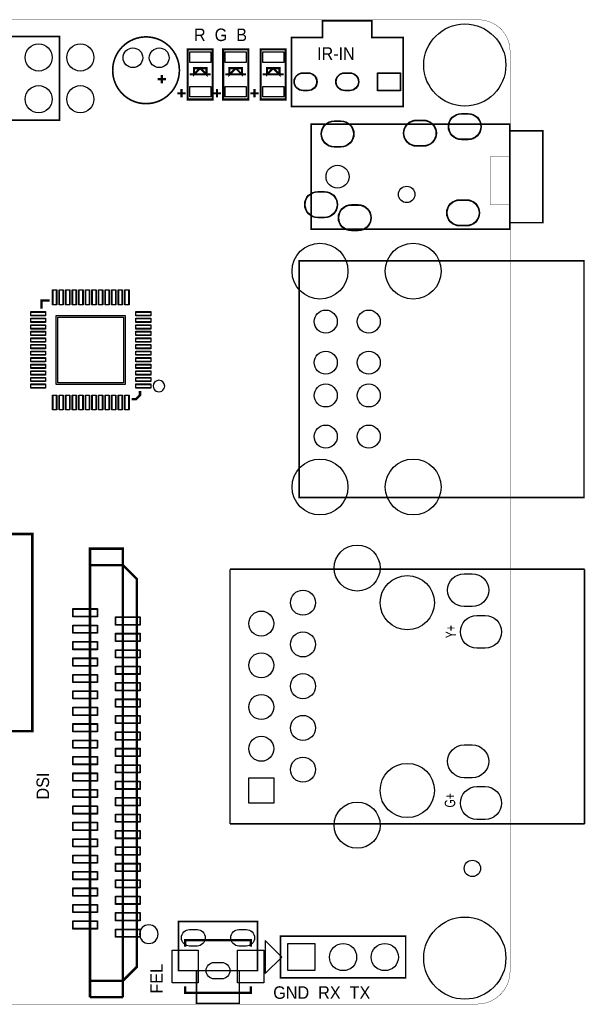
# Model space of a CAD drawing. Extents: x 3.3 to 101, y -2.6 to 59.9.
# Tile 7 of 7: x 66.5 to 101, y 0 to 59.9. Entities that reach past the tile are written whole.
import ezdxf

# ---------------------------------------------------------------- set-up
doc = ezdxf.new("R2010")
doc.units = 0
doc.header["$MEASUREMENT"] = 0
for name, color, linetype in [('BG_OUTLINE', 3, 'CONTINUOUS'), ('BG_SILKSCREEN_TOP', 2, 'CONTINUOUS'), ('PG_SILKSCREEN_TOP', 5, 'CONTINUOUS'), ('PIN_PASTEMASK_TOP', 8, 'CONTINUOUS'), ('PIN_TOP', 6, 'CONTINUOUS')]:
    doc.layers.add(name, color=color, linetype=linetype)

msp = doc.modelspace()

# ---------------------------------------------------------------- linework, layer by layer
at = {"layer": 'BG_OUTLINE'}
for points, const_width in [([(6.90118, 59.90082), (94.40164, 59.90082)], 0.02032), ([(94.5007, 59.90082), (7.00024, 59.90082)], 0.02032), ([(96.40062, 58.0009), (96.40062, 51.555396), (96.393, 51.555396)], 0.02032), ([(96.393, 48.655478), (95.193104, 48.655478), (95.193104, 51.555396), (96.393, 51.555396)], 0.020066), ([(96.40062, 1.99898), (96.40062, 48.655478), (96.393, 48.655478)], 0.02032), ([(7.00024, 0), (94.3991, 0)], 0.02032)]:
    msp.add_lwpolyline(points, dxfattribs=dict(at, const_width=const_width))
at = {"layer": 'BG_OUTLINE', "const_width": 0.02032}
for points in [[(96.40062, 58.0009, 0.41404), (94.5007, 59.90082)], [(94.3991, 0, 0.414224), (96.40062, 1.99898)]]:
    msp.add_lwpolyline(points, format="xyb", dxfattribs=at)
at = {"layer": 'PG_SILKSCREEN_TOP'}
for points, const_width in [([(89.88806, 54.63286), (83.08594, 54.63286), (83.08594, 58.83402), (84.98586, 58.83402), (84.98586, 59.83478), (87.98814, 59.83478), (87.98814, 58.83402), (89.88806, 58.83402)], 0.09906), ([(76.7715, 55.0545), (76.7715, 58.1025), (78.2955, 58.1025), (78.2955, 55.0545)], 0.127), ([(78.9305, 55.0545), (78.9305, 58.1025), (80.4545, 58.1025), (80.4545, 55.0545)], 0.127), ([(81.2165, 55.0545), (81.2165, 58.1025), (82.7405, 58.1025), (82.7405, 55.0545)], 0.127), ([(77.9145, 56.5785), (77.9145, 56.9595), (77.1525, 56.9595), (77.1525, 56.5785), (77.5335, 56.9595)], 0.127), ([(80.0735, 56.5785), (80.0735, 56.9595), (79.3115, 56.9595), (79.3115, 56.5785), (79.6925, 56.9595)], 0.127), ([(82.3595, 56.5785), (82.3595, 56.9595), (81.5975, 56.9595), (81.5975, 56.5785), (81.9785, 56.9595)], 0.127), ([(96.393, 47.1551), (84.29244, 47.1551), (84.29244, 53.5559), (96.393, 53.5559)], 0.09906), ([(100.90404, 45.23994), (100.90404, 30.83814), (83.55584, 30.83814), (83.55584, 45.23994)], 0.09906), ([(67.31, 16.60652), (67.31, 28.60548), (51.308, 28.60548), (51.308, 16.60652)], 0.1524), ([(76.2127, 2.032), (81.0133, 2.032), (81.0133, 5.03174), (76.2127, 5.03174)], 0.09906), ([(82.423, 4.1275), (90.043, 4.1275), (90.043, 1.5875), (82.423, 1.5875)], 0.09906)]:
    msp.add_lwpolyline(points, close=True, dxfattribs=dict(at, const_width=const_width))
for points, const_width in [([(18.161, 58.88228), (68.961, 58.88228), (68.961, 53.80228), (51.181, 53.80228)], 0.09906), ([(74.9427, 56.29656), (75.44054, 56.29656)], 0.14986), ([(75.19162, 56.54548), (75.19162, 56.04764)], 0.14986), ([(76.8985, 56.5785), (78.1685, 56.5785)], 0.127), ([(79.0575, 56.5785), (80.3275, 56.5785)], 0.127), ([(81.3435, 56.5785), (82.6135, 56.5785)], 0.127), ([(76.3905, 55.1815), (76.3905, 55.6895)], 0.127), ([(78.5495, 55.1815), (78.5495, 55.6895)], 0.127), ([(80.8355, 55.1815), (80.8355, 55.6895)], 0.127), ([(76.1365, 55.4355), (76.6445, 55.4355)], 0.127), ([(78.2955, 55.4355), (78.8035, 55.4355)], 0.127), ([(80.5815, 55.4355), (81.0895, 55.4355)], 0.127), ([(96.393, 47.55642), (98.39198, 47.55642), (98.39198, 53.15458), (96.393, 53.15458)], 0.09906), ([(67.86626, 42.31386), (67.86626, 42.81424), (68.36664, 42.81424)], 0.14986), ([(73.36536, 36.81476), (73.61682, 36.81476), (73.86574, 37.06368), (73.86574, 37.31514)], 0.14986), ([(70.82282, 26.71572), (70.82282, 27.71648), (72.8218, 27.71648), (72.8218, 26.71572)], 0.14986), ([(70.82282, 1.41478), (70.82282, 26.71572)], 0.14986), ([(72.8218, 26.71572), (73.6727, 25.86482), (73.6727, 2.26568), (72.8218, 1.41478), (72.8218, 26.71572), (70.82282, 26.71572)], 0.14986), ([(79.34452, 26.45918), (79.34452, 10.96518)], 0.09906), ([(100.93452, 26.45918), (79.34452, 26.45918)], 0.09906), ([(100.93452, 10.96518), (100.93452, 26.45918)], 0.09906), ([(79.34452, 10.96518), (100.93452, 10.96518)], 0.09906), ([(76.61402, 3.48488), (76.61402, 3.8862), (80.61198, 3.8862), (80.61198, 3.48488)], 0.14986), ([(77.31252, 2.032), (77.31252, 0.03302), (79.91348, 0.03302), (79.91348, 2.032)], 0.09906), ([(70.82282, 1.41478), (70.82282, 0.41656)], 0.14986), ([(72.8218, 1.41478), (70.82282, 1.41478)], 0.14986), ([(72.8218, 0.41656), (72.8218, 1.42494)], 0.14986), ([(76.61402, 1.08712), (76.61402, 0.6858), (80.61198, 0.6858), (80.61198, 1.08712)], 0.14986), ([(70.82282, 0.41656), (72.8218, 0.41656)], 0.14986)]:
    msp.add_lwpolyline(points, dxfattribs=dict(at, const_width=const_width))
at = {"layer": 'PG_SILKSCREEN_TOP', "const_width": 0.09906}
msp.add_lwpolyline([(76.2635, 56.8325, 1), (72.1995, 56.8325, 1)], format="xyb", close=True, dxfattribs=at)
at = {"layer": 'PG_SILKSCREEN_TOP'}
for points in [[(75.36688, 37.614606, 1), (74.66512, 37.614394, 1)], [(74.967846, 4.255516, 1), (73.837074, 4.255404, 1)]]:
    msp.add_lwpolyline(points, format="xyb", close=True, dxfattribs=at)
msp.add_lwpolyline([(82.49412, 2.8575), (81.49336, 3.85826), (81.49336, 1.85674)], close=True, dxfattribs=at)
at = {"layer": 'PIN_PASTEMASK_TOP'}
for points in [[(78.1685, 57.31002), (76.8985, 57.31002), (76.8985, 57.94502), (78.1685, 57.94502)], [(80.3275, 57.31002), (79.0575, 57.31002), (79.0575, 57.94502), (80.3275, 57.94502)], [(82.6135, 57.31002), (81.3435, 57.31002), (81.3435, 57.94502), (82.6135, 57.94502)], [(89.70264, 56.65851), (89.70264, 55.60949), (88.35136, 55.60949), (88.35136, 56.65851)], [(78.1685, 55.21198), (76.8985, 55.21198), (76.8985, 55.84698), (78.1685, 55.84698)], [(80.3275, 55.21198), (79.0575, 55.21198), (79.0575, 55.84698), (80.3275, 55.84698)], [(82.6135, 55.21198), (81.3435, 55.21198), (81.3435, 55.84698), (82.6135, 55.84698)], [(68.76669, 43.46448), (68.76669, 42.56532), (68.56603, 42.56532), (68.56603, 43.46448)], [(69.16547, 43.46448), (69.16547, 42.56532), (68.96481, 42.56532), (68.96481, 43.46448)], [(69.56679, 43.46448), (69.56679, 42.56532), (69.36613, 42.56532), (69.36613, 43.46448)], [(69.96557, 43.46448), (69.96557, 42.56532), (69.76491, 42.56532), (69.76491, 43.46448)], [(70.36689, 43.46448), (70.36689, 42.56532), (70.16623, 42.56532), (70.16623, 43.46448)], [(70.76567, 43.46448), (70.76567, 42.56532), (70.56501, 42.56532), (70.56501, 43.46448)], [(71.16699, 43.46448), (71.16699, 42.56532), (70.96633, 42.56532), (70.96633, 43.46448)], [(71.56577, 43.46448), (71.56577, 42.56532), (71.36511, 42.56532), (71.36511, 43.46448)], [(71.96709, 43.46448), (71.96709, 42.56532), (71.76643, 42.56532), (71.76643, 43.46448)], [(72.36587, 43.46448), (72.36587, 42.56532), (72.16521, 42.56532), (72.16521, 43.46448)], [(72.76719, 43.46448), (72.76719, 42.56532), (72.56653, 42.56532), (72.56653, 43.46448)], [(73.16597, 43.46448), (73.16597, 42.56532), (72.96531, 42.56532), (72.96531, 43.46448)], [(67.21602, 42.11447), (68.11518, 42.11447), (68.11518, 41.91381), (67.21602, 41.91381)], [(74.51598, 41.91381), (73.61682, 41.91381), (73.61682, 42.11447), (74.51598, 42.11447)], [(67.21602, 41.71569), (68.11518, 41.71569), (68.11518, 41.51503), (67.21602, 41.51503)], [(72.86625, 37.81425), (68.86575, 37.81425), (68.86575, 41.81475), (72.86625, 41.81475)], [(74.51598, 41.51503), (73.61682, 41.51503), (73.61682, 41.71569), (74.51598, 41.71569)], [(67.21602, 41.31437), (68.11518, 41.31437), (68.11518, 41.11371), (67.21602, 41.11371)], [(67.21602, 40.91559), (68.11518, 40.91559), (68.11518, 40.71493), (67.21602, 40.71493)], [(74.51598, 41.11371), (73.61682, 41.11371), (73.61682, 41.31437), (74.51598, 41.31437)], [(74.51598, 40.71493), (73.61682, 40.71493), (73.61682, 40.91559), (74.51598, 40.91559)], [(67.21602, 40.51427), (68.11518, 40.51427), (68.11518, 40.31361), (67.21602, 40.31361)], [(74.51598, 40.31361), (73.61682, 40.31361), (73.61682, 40.51427), (74.51598, 40.51427)], [(67.21602, 40.11549), (68.11518, 40.11549), (68.11518, 39.91483), (67.21602, 39.91483)], [(67.21602, 39.71417), (68.11518, 39.71417), (68.11518, 39.51351), (67.21602, 39.51351)], [(74.51598, 39.91483), (73.61682, 39.91483), (73.61682, 40.11549), (74.51598, 40.11549)], [(74.51598, 39.51351), (73.61682, 39.51351), (73.61682, 39.71417), (74.51598, 39.71417)], [(67.21602, 39.31539), (68.11518, 39.31539), (68.11518, 39.11473), (67.21602, 39.11473)], [(74.51598, 39.11473), (73.61682, 39.11473), (73.61682, 39.31539), (74.51598, 39.31539)], [(67.21602, 38.91407), (68.11518, 38.91407), (68.11518, 38.71341), (67.21602, 38.71341)], [(67.21602, 38.51529), (68.11518, 38.51529), (68.11518, 38.31463), (67.21602, 38.31463)], [(74.51598, 38.71341), (73.61682, 38.71341), (73.61682, 38.91407), (74.51598, 38.91407)], [(74.51598, 38.31463), (73.61682, 38.31463), (73.61682, 38.51529), (74.51598, 38.51529)], [(67.21602, 38.11397), (68.11518, 38.11397), (68.11518, 37.91331), (67.21602, 37.91331)], [(74.51598, 37.91331), (73.61682, 37.91331), (73.61682, 38.11397), (74.51598, 38.11397)], [(67.21602, 37.71519), (68.11518, 37.71519), (68.11518, 37.51453), (67.21602, 37.51453)], [(74.51598, 37.51453), (73.61682, 37.51453), (73.61682, 37.71519), (74.51598, 37.71519)], [(68.56603, 36.16452), (68.56603, 37.06368), (68.76669, 37.06368), (68.76669, 36.16452)], [(68.96481, 36.16452), (68.96481, 37.06368), (69.16547, 37.06368), (69.16547, 36.16452)], [(69.36613, 36.16452), (69.36613, 37.06368), (69.56679, 37.06368), (69.56679, 36.16452)], [(69.76491, 36.16452), (69.76491, 37.06368), (69.96557, 37.06368), (69.96557, 36.16452)], [(70.16623, 36.16452), (70.16623, 37.06368), (70.36689, 37.06368), (70.36689, 36.16452)], [(70.56501, 36.16452), (70.56501, 37.06368), (70.76567, 37.06368), (70.76567, 36.16452)], [(70.96633, 36.16452), (70.96633, 37.06368), (71.16699, 37.06368), (71.16699, 36.16452)], [(71.36511, 36.16452), (71.36511, 37.06368), (71.56577, 37.06368), (71.56577, 36.16452)], [(71.76643, 36.16452), (71.76643, 37.06368), (71.96709, 37.06368), (71.96709, 36.16452)], [(72.16521, 36.16452), (72.16521, 37.06368), (72.36587, 37.06368), (72.36587, 36.16452)], [(72.56653, 36.16452), (72.56653, 37.06368), (72.76719, 37.06368), (72.76719, 36.16452)], [(72.96531, 36.16452), (72.96531, 37.06368), (73.16597, 37.06368), (73.16597, 36.16452)], [(71.24827, 24.03983), (71.24827, 23.59025), (69.79793, 23.59025), (69.79793, 24.03983)], [(73.84669, 23.53945), (73.84669, 23.08987), (72.39635, 23.08987), (72.39635, 23.53945)], [(71.24827, 23.03907), (71.24827, 22.58949), (69.79793, 22.58949), (69.79793, 23.03907)], [(73.84669, 22.54123), (73.84669, 22.09165), (72.39635, 22.09165), (72.39635, 22.54123)], [(71.24827, 22.04085), (71.24827, 21.59127), (69.79793, 21.59127), (69.79793, 22.04085)], [(71.24827, 21.04009), (71.24827, 20.59051), (69.79793, 20.59051), (69.79793, 21.04009)], [(73.84669, 21.54047), (73.84669, 21.09089), (72.39635, 21.09089), (72.39635, 21.54047)], [(73.84669, 20.53971), (73.84669, 20.09013), (72.39635, 20.09013), (72.39635, 20.53971)], [(71.24827, 20.03933), (71.24827, 19.58975), (69.79793, 19.58975), (69.79793, 20.03933)], [(73.84669, 19.54149), (73.84669, 19.09191), (72.39635, 19.09191), (72.39635, 19.54149)], [(71.24827, 19.04111), (71.24827, 18.59153), (69.79793, 18.59153), (69.79793, 19.04111)], [(71.24827, 18.04035), (71.24827, 17.59077), (69.79793, 17.59077), (69.79793, 18.04035)], [(73.84669, 18.54073), (73.84669, 18.09115), (72.39635, 18.09115), (72.39635, 18.54073)], [(73.84669, 17.53997), (73.84669, 17.09039), (72.39635, 17.09039), (72.39635, 17.53997)], [(71.24827, 17.03959), (71.24827, 16.59001), (69.79793, 16.59001), (69.79793, 17.03959)], [(73.84669, 16.53921), (73.84669, 16.08963), (72.39635, 16.08963), (72.39635, 16.53921)], [(71.24827, 16.04137), (71.24827, 15.59179), (69.79793, 15.59179), (69.79793, 16.04137)], [(71.24827, 15.04061), (71.24827, 14.59103), (69.79793, 14.59103), (69.79793, 15.04061)], [(73.84669, 15.54099), (73.84669, 15.09141), (72.39635, 15.09141), (72.39635, 15.54099)], [(73.84669, 14.54023), (73.84669, 14.09065), (72.39635, 14.09065), (72.39635, 14.54023)], [(71.24827, 14.03985), (71.24827, 13.59027), (69.79793, 13.59027), (69.79793, 14.03985)], [(73.84669, 13.53947), (73.84669, 13.08989), (72.39635, 13.08989), (72.39635, 13.53947)], [(82.01152, 12.23518), (80.48752, 12.23518), (80.48752, 13.75918), (82.01152, 13.75918)], [(71.24827, 13.03909), (71.24827, 12.58951), (69.79793, 12.58951), (69.79793, 13.03909)], [(71.24827, 12.04087), (71.24827, 11.59129), (69.79793, 11.59129), (69.79793, 12.04087)], [(73.84669, 12.54125), (73.84669, 12.09167), (72.39635, 12.09167), (72.39635, 12.54125)], [(73.84669, 11.54049), (73.84669, 11.09091), (72.39635, 11.09091), (72.39635, 11.54049)], [(71.24827, 11.04011), (71.24827, 10.59053), (69.79793, 10.59053), (69.79793, 11.04011)], [(73.84669, 10.53973), (73.84669, 10.09015), (72.39635, 10.09015), (72.39635, 10.53973)], [(71.24827, 10.03935), (71.24827, 9.58977), (69.79793, 9.58977), (69.79793, 10.03935)], [(71.24827, 9.04113), (71.24827, 8.59155), (69.79793, 8.59155), (69.79793, 9.04113)], [(73.84669, 9.53897), (73.84669, 9.08939), (72.39635, 9.08939), (72.39635, 9.53897)], [(73.84669, 8.54075), (73.84669, 8.09117), (72.39635, 8.09117), (72.39635, 8.54075)], [(71.24827, 8.04037), (71.24827, 7.59079), (69.79793, 7.59079), (69.79793, 8.04037)], [(73.84669, 7.53999), (73.84669, 7.09041), (72.39635, 7.09041), (72.39635, 7.53999)], [(71.24827, 7.03961), (71.24827, 6.59003), (69.79793, 6.59003), (69.79793, 7.03961)], [(71.24827, 6.04139), (71.24827, 5.59181), (69.79793, 5.59181), (69.79793, 6.04139)], [(73.84669, 6.53923), (73.84669, 6.08965), (72.39635, 6.08965), (72.39635, 6.53923)], [(73.84669, 5.54101), (73.84669, 5.09143), (72.39635, 5.09143), (72.39635, 5.54101)], [(71.24827, 5.04063), (71.24827, 4.59105), (69.79793, 4.59105), (69.79793, 5.04063)], [(73.84669, 4.54025), (73.84669, 4.09067), (72.39635, 4.09067), (72.39635, 4.54025)], [(75.81392, 1.28651), (75.81392, 3.28549), (77.41412, 3.28549), (77.41412, 1.28651)], [(79.81188, 1.28651), (79.81188, 3.28549), (81.41208, 3.28549), (81.41208, 1.28651)]]:
    msp.add_lwpolyline(points, close=True, dxfattribs=at)
for points in [[(83.79587, 56.65851), (84.09813, 56.65851, -1), (84.09813, 55.60949), (83.79587, 55.60949, -1)], [(86.33587, 56.65851), (86.63813, 56.65851, -1), (86.63813, 55.60949), (86.33587, 55.60949, -1)], [(93.842967, 52.630578), (93.442917, 52.630578, -1), (93.442917, 54.180486), (93.842967, 54.180486, -1)], [(86.092919, 52.18049), (85.692869, 52.18049, -1), (85.692869, 53.730398), (86.092919, 53.730398, -1)], [(91.112975, 52.230528), (90.712925, 52.230528, -1), (90.712925, 53.780436), (91.112975, 53.780436, -1)], [(85.092921, 47.880524), (84.692871, 47.880524, -1), (84.692871, 49.430432), (85.092921, 49.430432, -1)], [(87.142955, 47.080424), (86.742905, 47.080424, -1), (86.742905, 48.630332), (87.142955, 48.630332, -1)], [(93.743145, 47.380652), (93.343095, 47.380652, -1), (93.343095, 48.93056), (93.743145, 48.93056, -1)], [(93.60027, 26.19121), (94.10065, 26.19121, -1), (94.10065, 24.19223), (93.60027, 24.19223, -1)], [(94.38005, 23.65121), (94.88043, 23.65121, -1), (94.88043, 21.65223), (94.38005, 21.65223, -1)], [(93.60027, 15.77213), (94.10065, 15.77213, -1), (94.10065, 13.77315), (93.60027, 13.77315, -1)], [(94.38005, 13.23213), (94.88043, 13.23213, -1), (94.88043, 11.23315), (94.38005, 11.23315, -1)], [(77.33665, 3.5306), (76.88707, 3.5306, -1), (76.88707, 4.53136), (77.33665, 4.53136, -1)], [(80.33893, 3.5306), (79.88935, 3.5306, -1), (79.88935, 4.53136), (80.33893, 4.53136, -1)], [(78.83779, 1.53162), (78.38821, 1.53162, -1), (78.38821, 2.53238), (78.83779, 2.53238, -1)]]:
    msp.add_lwpolyline(points, format="xyb", close=True, dxfattribs=at)
for centre, radius in [((84.82584, 44.61002), 1.70053), ((90.50528, 44.61002), 1.70053), ((85.17636, 41.53916), 0.69977), ((87.7951, 41.53916), 0.69977), ((85.17636, 39.0398), 0.69977), ((87.7951, 39.0398), 0.69977), ((85.17636, 37.03828), 0.69977), ((87.7951, 37.03828), 0.69977), ((85.17636, 34.53892), 0.69977), ((87.7951, 34.53892), 0.69977), ((84.82584, 31.46806), 1.70053), ((90.50528, 31.46806), 1.70053), ((87.08898, 26.53792), 1.39954), ((90.13952, 24.42718), 1.651), ((83.78952, 24.42718), 0.762), ((81.24952, 23.15718), 0.762), ((83.78952, 21.88718), 0.762), ((81.24952, 20.61718), 0.762), ((83.78952, 19.34718), 0.762), ((81.24952, 18.07718), 0.762), ((83.78952, 16.80718), 0.762), ((81.24952, 15.53718), 0.762), ((83.78952, 14.26718), 0.762), ((90.13952, 12.99718), 1.651), ((87.08898, 10.88644), 1.39954)]:
    msp.add_circle(centre, radius, dxfattribs=at)
at = {"layer": 'PIN_TOP'}
for points in [[(78.1685, 57.31002), (76.8985, 57.31002), (76.8985, 57.94502), (78.1685, 57.94502)], [(80.3275, 57.31002), (79.0575, 57.31002), (79.0575, 57.94502), (80.3275, 57.94502)], [(82.6135, 57.31002), (81.3435, 57.31002), (81.3435, 57.94502), (82.6135, 57.94502)], [(89.72677, 56.68391), (89.72677, 55.58409), (88.32723, 55.58409), (88.32723, 56.68391)], [(78.1685, 55.21198), (76.8985, 55.21198), (76.8985, 55.84698), (78.1685, 55.84698)], [(80.3275, 55.21198), (79.0575, 55.21198), (79.0575, 55.84698), (80.3275, 55.84698)], [(82.6135, 55.21198), (81.3435, 55.21198), (81.3435, 55.84698), (82.6135, 55.84698)], [(68.7959, 43.46448), (68.7959, 42.56532), (68.53682, 42.56532), (68.53682, 43.46448)], [(69.19468, 43.46448), (69.19468, 42.56532), (68.9356, 42.56532), (68.9356, 43.46448)], [(69.596, 43.46448), (69.596, 42.56532), (69.33692, 42.56532), (69.33692, 43.46448)], [(69.99478, 43.46448), (69.99478, 42.56532), (69.7357, 42.56532), (69.7357, 43.46448)], [(70.3961, 43.46448), (70.3961, 42.56532), (70.13702, 42.56532), (70.13702, 43.46448)], [(70.79488, 43.46448), (70.79488, 42.56532), (70.5358, 42.56532), (70.5358, 43.46448)], [(71.1962, 43.46448), (71.1962, 42.56532), (70.93712, 42.56532), (70.93712, 43.46448)], [(71.59498, 43.46448), (71.59498, 42.56532), (71.3359, 42.56532), (71.3359, 43.46448)], [(71.9963, 43.46448), (71.9963, 42.56532), (71.73722, 42.56532), (71.73722, 43.46448)], [(72.39508, 43.46448), (72.39508, 42.56532), (72.136, 42.56532), (72.136, 43.46448)], [(72.7964, 43.46448), (72.7964, 42.56532), (72.53732, 42.56532), (72.53732, 43.46448)], [(73.19518, 43.46448), (73.19518, 42.56532), (72.9361, 42.56532), (72.9361, 43.46448)], [(67.21602, 42.14368), (68.11518, 42.14368), (68.11518, 41.8846), (67.21602, 41.8846)], [(74.51598, 41.8846), (73.61682, 41.8846), (73.61682, 42.14368), (74.51598, 42.14368)], [(67.21602, 41.7449), (68.11518, 41.7449), (68.11518, 41.48582), (67.21602, 41.48582)], [(72.96658, 37.71392), (68.76542, 37.71392), (68.76542, 41.91508), (72.96658, 41.91508)], [(74.51598, 41.48582), (73.61682, 41.48582), (73.61682, 41.7449), (74.51598, 41.7449)], [(67.21602, 41.34358), (68.11518, 41.34358), (68.11518, 41.0845), (67.21602, 41.0845)], [(67.21602, 40.9448), (68.11518, 40.9448), (68.11518, 40.68572), (67.21602, 40.68572)], [(74.51598, 41.0845), (73.61682, 41.0845), (73.61682, 41.34358), (74.51598, 41.34358)], [(74.51598, 40.68572), (73.61682, 40.68572), (73.61682, 40.9448), (74.51598, 40.9448)], [(67.21602, 40.54348), (68.11518, 40.54348), (68.11518, 40.2844), (67.21602, 40.2844)], [(74.51598, 40.2844), (73.61682, 40.2844), (73.61682, 40.54348), (74.51598, 40.54348)], [(67.21602, 40.1447), (68.11518, 40.1447), (68.11518, 39.88562), (67.21602, 39.88562)], [(67.21602, 39.74338), (68.11518, 39.74338), (68.11518, 39.4843), (67.21602, 39.4843)], [(74.51598, 39.88562), (73.61682, 39.88562), (73.61682, 40.1447), (74.51598, 40.1447)], [(74.51598, 39.4843), (73.61682, 39.4843), (73.61682, 39.74338), (74.51598, 39.74338)], [(67.21602, 39.3446), (68.11518, 39.3446), (68.11518, 39.08552), (67.21602, 39.08552)], [(74.51598, 39.08552), (73.61682, 39.08552), (73.61682, 39.3446), (74.51598, 39.3446)], [(67.21602, 38.94328), (68.11518, 38.94328), (68.11518, 38.6842), (67.21602, 38.6842)], [(67.21602, 38.5445), (68.11518, 38.5445), (68.11518, 38.28542), (67.21602, 38.28542)], [(74.51598, 38.6842), (73.61682, 38.6842), (73.61682, 38.94328), (74.51598, 38.94328)], [(74.51598, 38.28542), (73.61682, 38.28542), (73.61682, 38.5445), (74.51598, 38.5445)], [(67.21602, 38.14318), (68.11518, 38.14318), (68.11518, 37.8841), (67.21602, 37.8841)], [(74.51598, 37.8841), (73.61682, 37.8841), (73.61682, 38.14318), (74.51598, 38.14318)], [(67.21602, 37.7444), (68.11518, 37.7444), (68.11518, 37.48532), (67.21602, 37.48532)], [(74.51598, 37.48532), (73.61682, 37.48532), (73.61682, 37.7444), (74.51598, 37.7444)], [(68.53682, 36.16452), (68.53682, 37.06368), (68.7959, 37.06368), (68.7959, 36.16452)], [(68.9356, 36.16452), (68.9356, 37.06368), (69.19468, 37.06368), (69.19468, 36.16452)], [(69.33692, 36.16452), (69.33692, 37.06368), (69.596, 37.06368), (69.596, 36.16452)], [(69.7357, 36.16452), (69.7357, 37.06368), (69.99478, 37.06368), (69.99478, 36.16452)], [(70.13702, 36.16452), (70.13702, 37.06368), (70.3961, 37.06368), (70.3961, 36.16452)], [(70.5358, 36.16452), (70.5358, 37.06368), (70.79488, 37.06368), (70.79488, 36.16452)], [(70.93712, 36.16452), (70.93712, 37.06368), (71.1962, 37.06368), (71.1962, 36.16452)], [(71.3359, 36.16452), (71.3359, 37.06368), (71.59498, 37.06368), (71.59498, 36.16452)], [(71.73722, 36.16452), (71.73722, 37.06368), (71.9963, 37.06368), (71.9963, 36.16452)], [(72.136, 36.16452), (72.136, 37.06368), (72.39508, 37.06368), (72.39508, 36.16452)], [(72.53732, 36.16452), (72.53732, 37.06368), (72.7964, 37.06368), (72.7964, 36.16452)], [(72.9361, 36.16452), (72.9361, 37.06368), (73.19518, 37.06368), (73.19518, 36.16452)], [(71.27367, 24.06523), (71.27367, 23.56485), (69.77253, 23.56485), (69.77253, 24.06523)], [(73.87209, 23.56485), (73.87209, 23.06447), (72.37095, 23.06447), (72.37095, 23.56485)], [(71.27367, 23.06447), (71.27367, 22.56409), (69.77253, 22.56409), (69.77253, 23.06447)], [(73.87209, 22.56663), (73.87209, 22.06625), (72.37095, 22.06625), (72.37095, 22.56663)], [(71.27367, 22.06625), (71.27367, 21.56587), (69.77253, 21.56587), (69.77253, 22.06625)], [(71.27367, 21.06549), (71.27367, 20.56511), (69.77253, 20.56511), (69.77253, 21.06549)], [(73.87209, 21.56587), (73.87209, 21.06549), (72.37095, 21.06549), (72.37095, 21.56587)], [(73.87209, 20.56511), (73.87209, 20.06473), (72.37095, 20.06473), (72.37095, 20.56511)], [(71.27367, 20.06473), (71.27367, 19.56435), (69.77253, 19.56435), (69.77253, 20.06473)], [(73.87209, 19.56689), (73.87209, 19.06651), (72.37095, 19.06651), (72.37095, 19.56689)], [(71.27367, 19.06651), (71.27367, 18.56613), (69.77253, 18.56613), (69.77253, 19.06651)], [(71.27367, 18.06575), (71.27367, 17.56537), (69.77253, 17.56537), (69.77253, 18.06575)], [(73.87209, 18.56613), (73.87209, 18.06575), (72.37095, 18.06575), (72.37095, 18.56613)], [(73.87209, 17.56537), (73.87209, 17.06499), (72.37095, 17.06499), (72.37095, 17.56537)], [(71.27367, 17.06499), (71.27367, 16.56461), (69.77253, 16.56461), (69.77253, 17.06499)], [(73.87209, 16.56461), (73.87209, 16.06423), (72.37095, 16.06423), (72.37095, 16.56461)], [(71.27367, 16.06677), (71.27367, 15.56639), (69.77253, 15.56639), (69.77253, 16.06677)], [(71.27367, 15.06601), (71.27367, 14.56563), (69.77253, 14.56563), (69.77253, 15.06601)], [(73.87209, 15.56639), (73.87209, 15.06601), (72.37095, 15.06601), (72.37095, 15.56639)], [(73.87209, 14.56563), (73.87209, 14.06525), (72.37095, 14.06525), (72.37095, 14.56563)], [(71.27367, 14.06525), (71.27367, 13.56487), (69.77253, 13.56487), (69.77253, 14.06525)], [(73.87209, 13.56487), (73.87209, 13.06449), (72.37095, 13.06449), (72.37095, 13.56487)], [(82.01152, 12.23518), (80.48752, 12.23518), (80.48752, 13.75918), (82.01152, 13.75918)], [(71.27367, 13.06449), (71.27367, 12.56411), (69.77253, 12.56411), (69.77253, 13.06449)], [(71.27367, 12.06627), (71.27367, 11.56589), (69.77253, 11.56589), (69.77253, 12.06627)], [(73.87209, 12.56665), (73.87209, 12.06627), (72.37095, 12.06627), (72.37095, 12.56665)], [(73.87209, 11.56589), (73.87209, 11.06551), (72.37095, 11.06551), (72.37095, 11.56589)], [(71.27367, 11.06551), (71.27367, 10.56513), (69.77253, 10.56513), (69.77253, 11.06551)], [(73.87209, 10.56513), (73.87209, 10.06475), (72.37095, 10.06475), (72.37095, 10.56513)], [(71.27367, 10.06475), (71.27367, 9.56437), (69.77253, 9.56437), (69.77253, 10.06475)], [(71.27367, 9.06653), (71.27367, 8.56615), (69.77253, 8.56615), (69.77253, 9.06653)], [(73.87209, 9.56437), (73.87209, 9.06399), (72.37095, 9.06399), (72.37095, 9.56437)], [(73.87209, 8.56615), (73.87209, 8.06577), (72.37095, 8.06577), (72.37095, 8.56615)], [(71.27367, 8.06577), (71.27367, 7.56539), (69.77253, 7.56539), (69.77253, 8.06577)], [(73.87209, 7.56539), (73.87209, 7.06501), (72.37095, 7.06501), (72.37095, 7.56539)], [(71.27367, 7.06501), (71.27367, 6.56463), (69.77253, 6.56463), (69.77253, 7.06501)], [(71.27367, 6.06679), (71.27367, 5.56641), (69.77253, 5.56641), (69.77253, 6.06679)], [(73.87209, 6.56463), (73.87209, 6.06425), (72.37095, 6.06425), (72.37095, 6.56463)], [(73.87209, 5.56641), (73.87209, 5.06603), (72.37095, 5.06603), (72.37095, 5.56641)], [(71.27367, 5.06603), (71.27367, 4.56565), (69.77253, 4.56565), (69.77253, 5.06603)], [(73.87209, 4.56565), (73.87209, 4.06527), (72.37095, 4.06527), (72.37095, 4.56565)], [(82.8675, 2.032), (82.8675, 3.683), (84.5185, 3.683), (84.5185, 2.032)], [(75.81392, 1.28651), (75.81392, 3.28549), (77.41412, 3.28549), (77.41412, 1.28651)], [(79.81188, 1.28651), (79.81188, 3.28549), (81.41208, 3.28549), (81.41208, 1.28651)]]:
    msp.add_lwpolyline(points, close=True, dxfattribs=at)
for points in [[(83.79714, 56.68391), (84.09686, 56.68391, -1), (84.09686, 55.58409), (83.79714, 55.58409, -1)], [(86.33714, 56.68391), (86.63686, 56.68391, -1), (86.63686, 55.58409), (86.33714, 55.58409, -1)], [(93.842967, 52.605559), (93.442917, 52.605559, -1), (93.442917, 54.205505), (93.842967, 54.205505, -1)], [(86.092919, 52.155471), (85.692869, 52.155471, -1), (85.692869, 53.755417), (86.092919, 53.755417, -1)], [(91.112975, 52.205509), (90.712925, 52.205509, -1), (90.712925, 53.805455), (91.112975, 53.805455, -1)], [(85.092921, 47.855505), (84.692871, 47.855505, -1), (84.692871, 49.455451), (85.092921, 49.455451, -1)], [(87.142955, 47.055405), (86.742905, 47.055405, -1), (86.742905, 48.655351), (87.142955, 48.655351, -1)], [(93.743145, 47.355633), (93.343095, 47.355633, -1), (93.343095, 48.955579), (93.743145, 48.955579, -1)], [(93.60027, 26.19121), (94.10065, 26.19121, -1), (94.10065, 24.19223), (93.60027, 24.19223, -1)], [(94.38005, 23.65121), (94.88043, 23.65121, -1), (94.88043, 21.65223), (94.38005, 21.65223, -1)], [(93.60027, 15.77213), (94.10065, 15.77213, -1), (94.10065, 13.77315), (93.60027, 13.77315, -1)], [(94.38005, 13.23213), (94.88043, 13.23213, -1), (94.88043, 11.23315), (94.38005, 11.23315, -1)], [(77.33665, 3.5306), (76.88707, 3.5306, -1), (76.88707, 4.53136), (77.33665, 4.53136, -1)], [(80.33893, 3.5306), (79.88935, 3.5306, -1), (79.88935, 4.53136), (80.33893, 4.53136, -1)], [(78.83779, 1.53162), (78.38821, 1.53162, -1), (78.38821, 2.53238), (78.83779, 2.53238, -1)]]:
    msp.add_lwpolyline(points, format="xyb", close=True, dxfattribs=at)
for centre, radius in [((93.64472, 57.15), 2.49936), ((67.691, 57.61228), 0.8255), ((70.231, 57.61228), 0.8255), ((73.4314, 57.5945), 0.59944), ((75.0316, 57.5945), 0.59944), ((67.691, 55.07228), 0.8255), ((70.231, 55.07228), 0.8255), ((85.892894, 50.3555), 0.700024), ((90.1065, 49.276), 0.50038), ((84.82584, 44.61002), 1.70053), ((90.50528, 44.61002), 1.70053), ((85.17636, 41.53916), 0.69977), ((87.7951, 41.53916), 0.69977), ((85.17636, 39.0398), 0.69977), ((87.7951, 39.0398), 0.69977), ((85.17636, 37.03828), 0.69977), ((87.7951, 37.03828), 0.69977), ((85.17636, 34.53892), 0.69977), ((87.7951, 34.53892), 0.69977), ((84.82584, 31.46806), 1.70053), ((90.50528, 31.46806), 1.70053), ((87.08898, 26.53792), 1.39954), ((90.13952, 24.42718), 1.651), ((83.78952, 24.42718), 0.762), ((81.24952, 23.15718), 0.762), ((83.78952, 21.88718), 0.762), ((81.24952, 20.61718), 0.762), ((83.78952, 19.34718), 0.762), ((81.24952, 18.07718), 0.762), ((83.78952, 16.80718), 0.762), ((81.24952, 15.53718), 0.762), ((83.78952, 14.26718), 0.762), ((90.13952, 12.99718), 1.651), ((87.08898, 10.88644), 1.39954), ((94.107, 8.255), 0.50038), ((93.64472, 2.794), 2.49936), ((86.233, 2.8575), 0.8255), ((88.773, 2.8575), 0.8255)]:
    msp.add_circle(centre, radius, dxfattribs=at)

# ---------------------------------------------------------------- texts
at = {"layer": 'BG_SILKSCREEN_TOP', "width": 0.966667}
for s, p in [('R  G  B', (77.1525, 58.6105)), ('IR-IN', (84.6455, 57.4675)), ('GND  RX  TX', (81.9785, 0.3175))]:
    msp.add_text(s, height=0.762, dxfattribs=at).set_placement(p)
for s, p in [('DSI', (68.326, 12.446)), ('FEL', (75.2475, 0.635))]:
    msp.add_text(s, height=0.762, rotation=90, dxfattribs=at).set_placement(p)
at = {"layer": 'PG_SILKSCREEN_TOP', "width": 0.76}
for s, p in [('Y+', (93.10878, 22.2631)), ('G+', (93.06052, 11.9634))]:
    msp.add_text(s, height=0.635, rotation=90, dxfattribs=at).set_placement(p)

doc.saveas('drawing.dxf')
